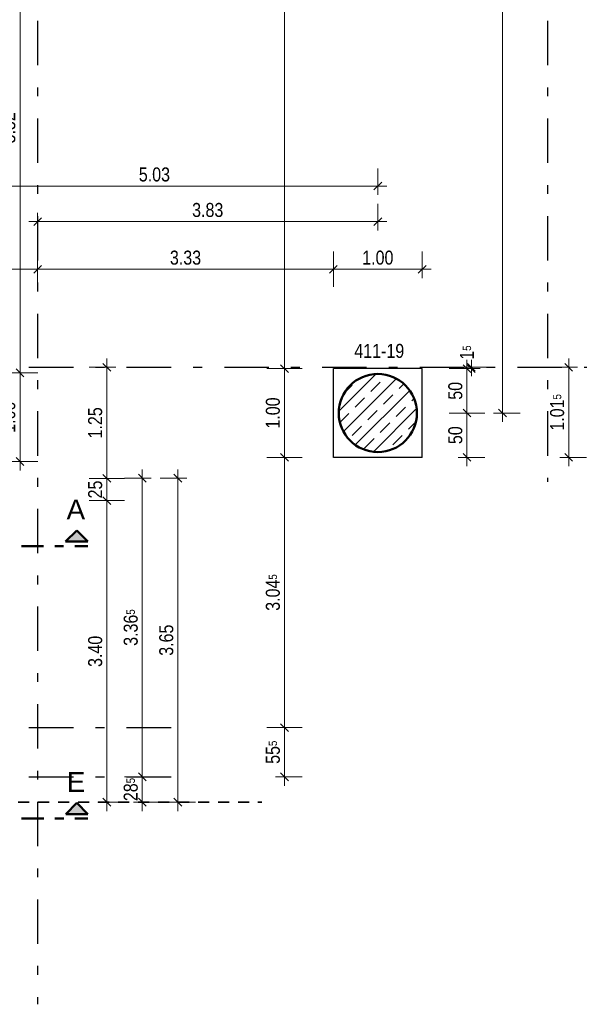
# Model space of a CAD drawing. Header units: millimetres. Extents: x -50 to 85, y 0 to 206.
# Tile 103 of 152: x 47.67 to 54.06, y 16.43 to 27.53. Entities that reach past the tile are written whole.
import ezdxf

# ---------------------------------------------------------------- set-up
doc = ezdxf.new("R2010")
doc.units = ezdxf.units.MM
for name, pattern in [('DASHDOT', [1, 0.5, -0.25, 0, -0.25]), ('DASHDOTX2', [2, 1, -0.5, 0, -0.5]), ('HIDDEN', [0.375, 0.25, -0.125])]:
    doc.linetypes.add(name, pattern=pattern)
doc.layers.add('Achsen', color=7, linetype='Continuous', lineweight=20)
doc.layers.add('Schraffuren', color=7, linetype='Continuous', lineweight=20)
doc.styles.add('Arial', font='arial.ttf')
doc.styles.add('Arial Narrow', font='ARIALN.TTF')
doc.dimstyles.new('Arch_Strakon_dimstyle', dxfattribs={"dimtxt": 15.75, "dimasz": 1, "dimexe": 1.25, "dimexo": 0.0625, "dimgap": 1, "dimtad": 0, "dimdec": 5, "dimzin": 12, "dimdsep": 46, "dimtxsty": 'Arial Narrow', "dimblk": 'Arrowhead_Tick', "dimsah": 1, "dimcen": 0, "dimse1": 1, "dimse2": 1, "dimclrd": 6, "dimclrt": 2, "dimazin": 0, "dimtfac": 1, "dimtdec": 4, "dimtmove": 0, "dimatfit": 3, "dimldrblk": 'NONE', "dimfxl": 1, "dimtvp": 1, "dimtolj": 1, "dimtzin": 0, "dimlwd": 13, "dimarcsym": 2})

# ---------------------------------------------------------------- blocks, each defined once
blk = doc.blocks.new('Arrowhead_Tick')
at = {"color": 0, "linetype": 'Continuous', "lineweight": -2}
for p, q in [((0, 20), (0, -10)), ((-1, 0), (0, 0)), ((10, 0), (0, 0))]:
    blk.add_line(p, q, dxfattribs=at)
at = {"color": 2, "linetype": 'Continuous', "lineweight": 35}
blk.add_line((4.4, 4.4), (-4.4, -4.4), dxfattribs=at)
blk = doc.blocks.new('*D15')
at = {"color": 6, "linetype": 'Continuous', "lineweight": 13}
blk.add_line((48.646, 18.718), (48.646, 22.096), dxfattribs=at)
at = {"layer": 'Defpoints', "color": 0}
for p in [(46.418, 22.106), (48.646, 22.106), (46.417, 18.708)]:
    blk.add_point(p, dxfattribs=at)
at = {"color": 6, "lineweight": 13, "xscale": 0.01, "yscale": 0.01, "zscale": 0.01}
for p, rotation in [((48.646, 22.106), 90.00000000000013), ((48.646, 18.708), 270.0000000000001)]:
    blk.add_blockref('Arrowhead_Tick', p, dxfattribs=dict(at, rotation=rotation))
at = {"color": 2, "lineweight": -2, "insert": (48.516, 20.407), "char_height": 0.1575, "attachment_point": 5, "rotation": 90, "style": 'Arial Narrow'}
blk.add_mtext('\\A1;3.40', dxfattribs=at)
blk = doc.blocks.new('_None')
blk = doc.blocks.new('*D16')
at = {"color": 6, "linetype": 'Continuous', "lineweight": 13}
blk.add_line((48.646, 22.116), (48.646, 22.346), dxfattribs=at)
at = {"layer": 'Defpoints', "color": 0}
for p in [(46.667, 22.356), (48.646, 22.356), (46.418, 22.106)]:
    blk.add_point(p, dxfattribs=at)
at = {"color": 6, "lineweight": 13, "xscale": 0.01, "yscale": 0.01, "zscale": 0.01}
for p, rotation in [((48.646, 22.356), 90), ((48.646, 22.106), 270)]:
    blk.add_blockref('Arrowhead_Tick', p, dxfattribs=dict(at, rotation=rotation))
at = {"color": 2, "lineweight": -2, "insert": (48.516, 22.231), "char_height": 0.1575, "attachment_point": 5, "rotation": 90, "style": 'Arial Narrow'}
blk.add_mtext('\\A1;25', dxfattribs=at)
blk = doc.blocks.new('*D17')
at = {"color": 6, "linetype": 'Continuous', "lineweight": 13}
blk.add_line((48.646, 22.366), (48.646, 23.598), dxfattribs=at)
at = {"layer": 'Defpoints', "color": 0}
for p in [(48.646, 23.608), (54.048, 23.608), (46.667, 22.356)]:
    blk.add_point(p, dxfattribs=at)
at = {"color": 6, "lineweight": 13, "xscale": 0.01, "yscale": 0.01, "zscale": 0.01}
for p, rotation in [((48.646, 23.608), 90.00000000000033), ((48.646, 22.356), 270.0000000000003)]:
    blk.add_blockref('Arrowhead_Tick', p, dxfattribs=dict(at, rotation=rotation))
at = {"color": 2, "lineweight": -2, "insert": (48.516, 22.982), "char_height": 0.1575, "attachment_point": 5, "rotation": 90, "style": 'Arial Narrow'}
blk.add_mtext('\\A1;1.25', dxfattribs=at)
blk = doc.blocks.new('*D23')
at = {"color": 6, "linetype": 'Continuous', "lineweight": 13}
blk.add_line((44.246, 22.366), (44.246, 23.598), dxfattribs=at)
at = {"layer": 'Defpoints', "color": 0}
for p in [(44.246, 23.608), (54.048, 23.608), (46.667, 22.356)]:
    blk.add_point(p, dxfattribs=at)
at = {"color": 6, "lineweight": 13, "xscale": 0.01, "yscale": 0.01, "zscale": 0.01}
for p, rotation in [((44.246, 23.608), 90.00000000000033), ((44.246, 22.356), 270.0000000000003)]:
    blk.add_blockref('Arrowhead_Tick', p, dxfattribs=dict(at, rotation=rotation))
at = {"color": 2, "lineweight": -2, "insert": (44.116, 22.982), "char_height": 0.1575, "attachment_point": 5, "rotation": 90, "style": 'Arial Narrow'}
blk.add_mtext('\\A1;1.25', dxfattribs=at)
blk = doc.blocks.new('*D103')
at = {"color": 6, "linetype": 'Continuous', "lineweight": 13}
blk.add_line((49.046, 18.718), (49.046, 18.983), dxfattribs=at)
at = {"layer": 'Defpoints', "color": 0}
for p in [(49.046, 18.993), (49.444, 18.993), (46.667, 18.708)]:
    blk.add_point(p, dxfattribs=at)
at = {"color": 6, "lineweight": 13, "xscale": 0.01, "yscale": 0.01, "zscale": 0.01}
for p, rotation in [((49.046, 18.993), 90), ((49.046, 18.708), 270)]:
    blk.add_blockref('Arrowhead_Tick', p, dxfattribs=dict(at, rotation=rotation))
at = {"color": 2, "lineweight": 35, "insert": (48.916, 18.85), "char_height": 0.1575, "attachment_point": 5, "rotation": 90, "style": 'Arial Narrow'}
blk.add_mtext('\\A1;28{\\A1;\\H.6x;\\S5;}', dxfattribs=at)
blk = doc.blocks.new('*D104')
at = {"color": 6, "linetype": 'Continuous', "lineweight": 13}
blk.add_line((49.046, 19.003), (49.046, 22.348), dxfattribs=at)
at = {"layer": 'Defpoints', "color": 0}
for p in [(46.667, 22.358), (49.046, 22.358), (49.444, 18.993)]:
    blk.add_point(p, dxfattribs=at)
at = {"color": 6, "lineweight": 13, "xscale": 0.01, "yscale": 0.01, "zscale": 0.01}
for p, rotation in [((49.046, 22.358), 90), ((49.046, 18.993), 270)]:
    blk.add_blockref('Arrowhead_Tick', p, dxfattribs=dict(at, rotation=rotation))
at = {"color": 2, "lineweight": 35, "insert": (48.916, 20.675), "char_height": 0.1575, "attachment_point": 5, "rotation": 90, "style": 'Arial Narrow'}
blk.add_mtext('\\A1;3.36{\\A1;\\H.6x;\\S5;}', dxfattribs=at)
blk = doc.blocks.new('*D105')
at = {"color": 6, "linetype": 'Continuous', "lineweight": 13}
blk.add_line((49.446, 18.718), (49.446, 22.348), dxfattribs=at)
at = {"layer": 'Defpoints', "color": 0}
for p in [(46.667, 22.358), (49.446, 22.358), (46.667, 18.708)]:
    blk.add_point(p, dxfattribs=at)
at = {"color": 6, "lineweight": 13, "xscale": 0.01, "yscale": 0.01, "zscale": 0.01}
for p, rotation in [((49.446, 22.358), 90.00000000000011), ((49.446, 18.708), 270.0000000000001)]:
    blk.add_blockref('Arrowhead_Tick', p, dxfattribs=dict(at, rotation=rotation))
at = {"color": 2, "lineweight": 35, "insert": (49.316, 20.533), "char_height": 0.1575, "attachment_point": 5, "rotation": 90, "style": 'Arial Narrow'}
blk.add_mtext('\\A1;3.65', dxfattribs=at)
blk = doc.blocks.new('*D184')
at = {"color": 6, "linetype": 'Continuous', "lineweight": 13}
blk.add_line((50.646, 22.603), (50.646, 23.583), dxfattribs=at)
at = {"layer": 'Defpoints', "color": 0}
for p in [(50.646, 23.593), (52.197, 23.593), (52.197, 22.593)]:
    blk.add_point(p, dxfattribs=at)
at = {"color": 6, "lineweight": 13, "xscale": 0.01, "yscale": 0.01, "zscale": 0.01}
for p, rotation in [((50.646, 23.593), 90), ((50.646, 22.593), 270)]:
    blk.add_blockref('Arrowhead_Tick', p, dxfattribs=dict(at, rotation=rotation))
at = {"color": 2, "lineweight": 35, "insert": (50.516, 23.093), "char_height": 0.1575, "attachment_point": 5, "rotation": 90, "style": 'Arial Narrow'}
blk.add_mtext('\\A1;1.00', dxfattribs=at)
blk = doc.blocks.new('*D185')
at = {"color": 6, "linetype": 'Continuous', "lineweight": 13}
blk.add_line((50.646, 23.603), (50.646, 33.453), dxfattribs=at)
at = {"layer": 'Defpoints', "color": 0}
for p in [(50.646, 33.463), (52.197, 33.463), (52.197, 23.593)]:
    blk.add_point(p, dxfattribs=at)
at = {"color": 6, "lineweight": 13, "xscale": 0.01, "yscale": 0.01, "zscale": 0.01}
for p, rotation in [((50.646, 33.463), 90), ((50.646, 23.593), 270)]:
    blk.add_blockref('Arrowhead_Tick', p, dxfattribs=dict(at, rotation=rotation))
at = {"color": 2, "lineweight": 35, "insert": (50.516, 28.528), "char_height": 0.1575, "attachment_point": 5, "rotation": 90, "style": 'Arial Narrow'}
blk.add_mtext('\\A1;9.87', dxfattribs=at)
blk = doc.blocks.new('*D188')
at = {"color": 6, "linetype": 'Continuous', "lineweight": 13}
blk.add_line((53.846, 22.603), (53.846, 23.598), dxfattribs=at)
at = {"layer": 'Defpoints', "color": 0}
for p in [(53.846, 23.608), (54.048, 23.608), (52.197, 22.593)]:
    blk.add_point(p, dxfattribs=at)
at = {"color": 6, "lineweight": 13, "xscale": 0.01, "yscale": 0.01, "zscale": 0.01}
for p, rotation in [((53.846, 23.608), 90), ((53.846, 22.593), 270)]:
    blk.add_blockref('Arrowhead_Tick', p, dxfattribs=dict(at, rotation=rotation))
at = {"color": 2, "lineweight": 35, "insert": (53.716, 23.1), "char_height": 0.1575, "attachment_point": 5, "rotation": 90, "style": 'Arial Narrow'}
blk.add_mtext('\\A1;1.01{\\A1;\\H.6x;\\S5;}', dxfattribs=at)
blk = doc.blocks.new('*D189')
at = {"color": 6, "linetype": 'Continuous', "lineweight": 13}
blk.add_line((47.087, 24.713), (47.857, 24.713), dxfattribs=at)
at = {"layer": 'Defpoints', "color": 0}
for p in [(47.867, 38.512), (47.867, 24.713), (47.077, 16.43)]:
    blk.add_point(p, dxfattribs=at)
at = {"color": 6, "lineweight": 13, "xscale": 0.01, "yscale": 0.01, "zscale": 0.01}
blk.add_blockref('Arrowhead_Tick', (47.867, 24.713), dxfattribs=at)
at = {"color": 6, "lineweight": 13, "xscale": 0.01, "yscale": 0.01, "zscale": 0.01, "rotation": 180.0000000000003}
blk.add_blockref('Arrowhead_Tick', (47.077, 24.713), dxfattribs=at)
at = {"color": 2, "lineweight": 35, "insert": (47.472, 24.843), "char_height": 0.1575, "attachment_point": 5, "style": 'Arial Narrow'}
blk.add_mtext('\\A1;79', dxfattribs=at)
blk = doc.blocks.new('*D190')
at = {"color": 6, "linetype": 'Continuous', "lineweight": 13}
blk.add_line((51.207, 24.713), (52.187, 24.713), dxfattribs=at)
at = {"layer": 'Defpoints', "color": 0}
for p in [(52.197, 24.713), (52.197, 23.593), (51.197, 22.593)]:
    blk.add_point(p, dxfattribs=at)
at = {"color": 6, "lineweight": 13, "xscale": 0.01, "yscale": 0.01, "zscale": 0.01}
blk.add_blockref('Arrowhead_Tick', (52.197, 24.713), dxfattribs=at)
at = {"color": 6, "lineweight": 13, "xscale": 0.01, "yscale": 0.01, "zscale": 0.01, "rotation": 180}
blk.add_blockref('Arrowhead_Tick', (51.197, 24.713), dxfattribs=at)
at = {"color": 2, "lineweight": 35, "insert": (51.697, 24.843), "char_height": 0.1575, "attachment_point": 5, "style": 'Arial Narrow'}
blk.add_mtext('\\A1;1.00', dxfattribs=at)
blk = doc.blocks.new('*D191')
at = {"color": 6, "linetype": 'Continuous', "lineweight": 13}
blk.add_line((47.877, 24.713), (51.187, 24.713), dxfattribs=at)
at = {"layer": 'Defpoints', "color": 0}
for p in [(47.867, 38.512), (51.197, 24.713), (51.197, 22.593)]:
    blk.add_point(p, dxfattribs=at)
at = {"color": 6, "lineweight": 13, "xscale": 0.01, "yscale": 0.01, "zscale": 0.01}
blk.add_blockref('Arrowhead_Tick', (51.197, 24.713), dxfattribs=at)
at = {"color": 6, "lineweight": 13, "xscale": 0.01, "yscale": 0.01, "zscale": 0.01, "rotation": 180}
blk.add_blockref('Arrowhead_Tick', (47.867, 24.713), dxfattribs=at)
at = {"color": 2, "lineweight": 35, "insert": (49.532, 24.843), "char_height": 0.1575, "attachment_point": 5, "style": 'Arial Narrow'}
blk.add_mtext('\\A1;3.33', dxfattribs=at)
blk = doc.blocks.new('*D192')
at = {"color": 6, "linetype": 'Continuous', "lineweight": 13}
blk.add_line((50.646, 19.003), (50.646, 19.538), dxfattribs=at)
at = {"layer": 'Defpoints', "color": 0}
for p in [(49.444, 19.548), (50.646, 19.548), (49.444, 18.993)]:
    blk.add_point(p, dxfattribs=at)
at = {"color": 6, "lineweight": 13, "xscale": 0.01, "yscale": 0.01, "zscale": 0.01}
for p, rotation in [((50.646, 19.548), 90), ((50.646, 18.993), 270)]:
    blk.add_blockref('Arrowhead_Tick', p, dxfattribs=dict(at, rotation=rotation))
at = {"color": 2, "lineweight": 35, "insert": (50.516, 19.27), "char_height": 0.1575, "attachment_point": 5, "rotation": 90, "style": 'Arial Narrow'}
blk.add_mtext('\\A1;55{\\A1;\\H.6x;\\S5;}', dxfattribs=at)
blk = doc.blocks.new('*D193')
at = {"color": 6, "linetype": 'Continuous', "lineweight": 13}
blk.add_line((50.646, 19.558), (50.646, 22.583), dxfattribs=at)
at = {"layer": 'Defpoints', "color": 0}
for p in [(50.646, 22.593), (52.197, 22.593), (49.444, 19.548)]:
    blk.add_point(p, dxfattribs=at)
at = {"color": 6, "lineweight": 13, "xscale": 0.01, "yscale": 0.01, "zscale": 0.01}
for p, rotation in [((50.646, 22.593), 90), ((50.646, 19.548), 270)]:
    blk.add_blockref('Arrowhead_Tick', p, dxfattribs=dict(at, rotation=rotation))
at = {"color": 2, "lineweight": 35, "insert": (50.516, 21.07), "char_height": 0.1575, "attachment_point": 5, "rotation": 90, "style": 'Arial Narrow'}
blk.add_mtext('\\A1;3.04{\\A1;\\H.6x;\\S5;}', dxfattribs=at)
blk = doc.blocks.new('*D316')
at = {"color": 6, "linetype": 'Continuous', "lineweight": 13}
blk.add_line((47.669, 22.556), (47.669, 23.536), dxfattribs=at)
at = {"layer": 'Defpoints', "color": 0}
for p in [(47.042, 23.546), (47.669, 23.546), (47.042, 22.546)]:
    blk.add_point(p, dxfattribs=at)
at = {"color": 6, "lineweight": 13, "xscale": 0.01, "yscale": 0.01, "zscale": 0.01}
for p, rotation in [((47.669, 23.546), 90), ((47.669, 22.546), 270)]:
    blk.add_blockref('Arrowhead_Tick', p, dxfattribs=dict(at, rotation=rotation))
at = {"color": 2, "lineweight": 35, "insert": (47.538, 23.046), "char_height": 0.1575, "attachment_point": 5, "rotation": 90, "style": 'Arial Narrow'}
blk.add_mtext('\\A1;1.00', dxfattribs=at)
blk = doc.blocks.new('*D317')
at = {"color": 6, "linetype": 'Continuous', "lineweight": 13}
blk.add_line((47.669, 23.556), (47.669, 29.058), dxfattribs=at)
at = {"layer": 'Defpoints', "color": 0}
for p in [(47.042, 29.068), (47.669, 29.068), (47.042, 23.546)]:
    blk.add_point(p, dxfattribs=at)
at = {"color": 6, "lineweight": 13, "xscale": 0.01, "yscale": 0.01, "zscale": 0.01}
for p, rotation in [((47.669, 29.068), 90), ((47.669, 23.546), 270)]:
    blk.add_blockref('Arrowhead_Tick', p, dxfattribs=dict(at, rotation=rotation))
at = {"color": 2, "lineweight": 35, "insert": (47.538, 26.307), "char_height": 0.1575, "attachment_point": 5, "rotation": 90, "style": 'Arial Narrow'}
blk.add_mtext('\\A1;5.52', dxfattribs=at)
blk = doc.blocks.new('*D348')
at = {"color": 6, "linetype": 'Continuous', "lineweight": 13}
blk.add_line((47.877, 25.25), (51.687, 25.25), dxfattribs=at)
at = {"layer": 'Defpoints', "color": 0}
for p in [(51.697, 25.25), (47.867, 23.608), (51.697, 23.093)]:
    blk.add_point(p, dxfattribs=at)
at = {"color": 6, "lineweight": 13, "xscale": 0.01, "yscale": 0.01, "zscale": 0.01}
blk.add_blockref('Arrowhead_Tick', (51.697, 25.25), dxfattribs=at)
at = {"color": 6, "lineweight": 13, "xscale": 0.01, "yscale": 0.01, "zscale": 0.01, "rotation": 180}
blk.add_blockref('Arrowhead_Tick', (47.867, 25.25), dxfattribs=at)
at = {"color": 2, "lineweight": 35, "insert": (49.782, 25.38), "char_height": 0.1575, "attachment_point": 5, "style": 'Arial Narrow'}
blk.add_mtext('\\A1;3.83', dxfattribs=at)
blk = doc.blocks.new('*D357')
at = {"color": 6, "linetype": 'Continuous', "lineweight": 13}
blk.add_line((46.677, 25.65), (51.687, 25.65), dxfattribs=at)
at = {"layer": 'Defpoints', "color": 0}
for p in [(51.697, 25.65), (51.697, 23.093), (46.667, 22.356)]:
    blk.add_point(p, dxfattribs=at)
at = {"color": 6, "lineweight": 13, "xscale": 0.01, "yscale": 0.01, "zscale": 0.01, "rotation": 180}
blk.add_blockref('Arrowhead_Tick', (46.667, 25.65), dxfattribs=at)
at = {"color": 6, "lineweight": 13, "xscale": 0.01, "yscale": 0.01, "zscale": 0.01}
blk.add_blockref('Arrowhead_Tick', (51.697, 25.65), dxfattribs=at)
at = {"color": 2, "lineweight": 35, "insert": (49.182, 25.78), "char_height": 0.1575, "attachment_point": 5, "style": 'Arial Narrow'}
blk.add_mtext('\\A1;5.03', dxfattribs=at)
blk = doc.blocks.new('*D358')
at = {"color": 6, "linetype": 'Continuous', "lineweight": 13}
blk.add_line((67.586, 21.306), (67.586, 23.106), dxfattribs=at)
at = {"layer": 'Defpoints', "color": 0}
for p in [(42.254, 23.116), (67.586, 23.116), (41.517, 21.296)]:
    blk.add_point(p, dxfattribs=at)
at = {"color": 6, "lineweight": 13, "xscale": 0.01, "yscale": 0.01, "zscale": 0.01}
for p, rotation in [((67.586, 23.116), 90), ((67.586, 21.296), 270)]:
    blk.add_blockref('Arrowhead_Tick', p, dxfattribs=dict(at, rotation=rotation))
at = {"color": 2, "lineweight": 35, "insert": (67.456, 22.206), "char_height": 0.1575, "attachment_point": 5, "rotation": 90, "style": 'Arial Narrow'}
blk.add_mtext('\\A1;1.82', dxfattribs=at)
blk = doc.blocks.new('*D372')
at = {"color": 6, "linetype": 'Continuous', "lineweight": 13}
blk.add_line((53.1, 23.103), (53.1, 33.953), dxfattribs=at)
at = {"layer": 'Defpoints', "color": 0}
for p in [(51.697, 33.963), (53.1, 33.963), (51.697, 23.093)]:
    blk.add_point(p, dxfattribs=at)
at = {"color": 6, "lineweight": 13, "xscale": 0.01, "yscale": 0.01, "zscale": 0.01}
for p, rotation in [((53.1, 33.963), 90), ((53.1, 23.093), 270)]:
    blk.add_blockref('Arrowhead_Tick', p, dxfattribs=dict(at, rotation=rotation))
at = {"color": 2, "lineweight": 35, "insert": (52.97, 28.528), "char_height": 0.1575, "attachment_point": 5, "rotation": 90, "style": 'Arial Narrow'}
blk.add_mtext('\\A1;10.87', dxfattribs=at)
blk = doc.blocks.new('*D419')
at = {"color": 6, "linetype": 'Continuous', "lineweight": 13}
for p, q in [((52.75, 23.618), (52.75, 23.628)), ((52.75, 23.593), (52.75, 23.608)), ((52.75, 23.583), (52.75, 23.573))]:
    blk.add_line(p, q, dxfattribs=at)
at = {"layer": 'Defpoints', "color": 0}
for p in [(52.197, 23.593), (52.75, 23.608), (54.048, 23.608)]:
    blk.add_point(p, dxfattribs=at)
at = {"color": 6, "lineweight": 13, "xscale": 0.01, "yscale": 0.01, "zscale": 0.01}
for p, rotation in [((52.75, 23.593), 90), ((52.75, 23.608), 270)]:
    blk.add_blockref('Arrowhead_Tick', p, dxfattribs=dict(at, rotation=rotation))
at = {"color": 2, "lineweight": 35, "insert": (52.7, 23.774), "char_height": 0.1575, "attachment_point": 5, "rotation": 90, "style": 'Arial Narrow'}
blk.add_mtext('\\A1;1{\\A1;\\H.6x;\\S5;}', dxfattribs=at)
blk = doc.blocks.new('*D420')
at = {"color": 6, "linetype": 'Continuous', "lineweight": 13}
blk.add_line((52.7, 23.103), (52.7, 23.583), dxfattribs=at)
at = {"layer": 'Defpoints', "color": 0}
for p in [(52.197, 23.593), (52.7, 23.593), (51.697, 23.093)]:
    blk.add_point(p, dxfattribs=at)
at = {"color": 6, "lineweight": 13, "xscale": 0.01, "yscale": 0.01, "zscale": 0.01}
for p, rotation in [((52.7, 23.593), 90), ((52.7, 23.093), 270)]:
    blk.add_blockref('Arrowhead_Tick', p, dxfattribs=dict(at, rotation=rotation))
at = {"color": 2, "lineweight": 35, "insert": (52.57, 23.343), "char_height": 0.1575, "attachment_point": 5, "rotation": 90, "style": 'Arial Narrow'}
blk.add_mtext('\\A1;50', dxfattribs=at)
blk = doc.blocks.new('*D421')
at = {"color": 6, "linetype": 'Continuous', "lineweight": 13}
blk.add_line((52.7, 22.603), (52.7, 23.083), dxfattribs=at)
at = {"layer": 'Defpoints', "color": 0}
for p in [(51.697, 23.093), (52.7, 23.093), (52.197, 22.593)]:
    blk.add_point(p, dxfattribs=at)
at = {"color": 6, "lineweight": 13, "xscale": 0.01, "yscale": 0.01, "zscale": 0.01}
for p, rotation in [((52.7, 23.093), 90), ((52.7, 22.593), 270)]:
    blk.add_blockref('Arrowhead_Tick', p, dxfattribs=dict(at, rotation=rotation))
at = {"color": 2, "lineweight": 35, "insert": (52.57, 22.843), "char_height": 0.1575, "attachment_point": 5, "rotation": 90, "style": 'Arial Narrow'}
blk.add_mtext('\\A1;50', dxfattribs=at)

msp = doc.modelspace()

# ---------------------------------------------------------------- hatches: boundary and pattern name
at = {"lineweight": 35, "true_color": 0x0000ff}
for points in [[(48.3078717, 21.7690097), (48.1828717, 21.6440097), (48.4328717, 21.6440097)], [(48.3090385, 18.6989334), (48.1840385, 18.5739334), (48.4340385, 18.5739334)]]:
    msp.add_hatch(color=5, dxfattribs=at).paths.add_polyline_path(points)
at = {"layer": 'Schraffuren', "lineweight": 13}
h = msp.add_hatch(dxfattribs=at)
h.set_pattern_fill('bB', color=6, scale=0.01, angle=45, style=0, pattern_type=2)
h.set_pattern_definition([(45, (0, 0), (-0.14142136, 0.14142136), [0.15, -0.1]), (45, (-0.07071, 0.07071), (-0.14142136, 0.14142136), [])])
h.paths.add_polyline_path([(52.13688, 23.0929444), (52.13684, 23.0988768), (52.13672, 23.1048082), (52.1365201, 23.1107374), (52.1362402, 23.1166633), (52.1358805, 23.122585), (52.1354409, 23.1285013), (52.1349217, 23.1344111), (52.1343227, 23.1403133), (52.1336443, 23.146207), (52.1328865, 23.152091), (52.1320494, 23.1579642), (52.1311332, 23.1638256), (52.130138, 23.1696741), (52.1290641, 23.1755087), (52.1279116, 23.1813282), (52.1266808, 23.1871317), (52.1253718, 23.1929181), (52.1239849, 23.1986863), (52.1225204, 23.2044353), (52.1209785, 23.210164), (52.1193595, 23.2158713), (52.1176637, 23.2215564), (52.1158914, 23.2272181), (52.1140429, 23.2328553), (52.1121186, 23.2384671), (52.1101188, 23.2440525), (52.1080439, 23.2496104), (52.1058942, 23.2551398), (52.1036702, 23.2606397), (52.1013722, 23.2661091), (52.0990007, 23.2715471), (52.0965561, 23.2769526), (52.0940388, 23.2823246), (52.0914493, 23.2876622), (52.0887881, 23.2929644), (52.0860556, 23.2982303), (52.0832524, 23.3034588), (52.080379, 23.3086491), (52.0774358, 23.3138001), (52.0744235, 23.318911), (52.0713425, 23.3239808), (52.0681934, 23.3290086), (52.0649768, 23.3339935), (52.0616934, 23.3389346), (52.0583436, 23.3438309), (52.054928, 23.3486817), (52.0514474, 23.3534859), (52.0479024, 23.3582428), (52.0442935, 23.3629515), (52.0406215, 23.3676111), (52.0368869, 23.3722207), (52.0330906, 23.3767796), (52.0292331, 23.3812868), (52.0253153, 23.3857417), (52.0213377, 23.3901433), (52.0173011, 23.3944909), (52.0132063, 23.3987837), (52.0090539, 23.4030208), (52.0048449, 23.4072016), (52.0005798, 23.4113253), (51.9962595, 23.4153911), (51.9918848, 23.4193983), (51.9874565, 23.4233461), (51.9829753, 23.4272338), (51.9784421, 23.4310608), (51.9738578, 23.4348264), (51.9692231, 23.4385297), (51.9645388, 23.4421703), (51.959806, 23.4457473), (51.9550253, 23.4492602), (51.9501977, 23.4527084), (51.945324, 23.4560911), (51.9404052, 23.4594078), (51.9354421, 23.4626579), (51.9304356, 23.4658408), (51.9253867, 23.4689559), (51.9202962, 23.4720026), (51.9151652, 23.4749805), (51.9099944, 23.4778888), (51.9047849, 23.4807272), (51.8995376, 23.4834951), (51.8942534, 23.486192), (51.8889334, 23.4888174), (51.8835785, 23.4913709), (51.8781896, 23.4938519), (51.8727677, 23.49626), (51.8673139, 23.4985948), (51.8618291, 23.5008559), (51.8563143, 23.5030428), (51.8507705, 23.5051551), (51.8451988, 23.5071925), (51.8396001, 23.5091546), (51.8339754, 23.5110411), (51.8283258, 23.5128515), (51.8226523, 23.5145856), (51.816956, 23.516243), (51.8112378, 23.5178235), (51.8054989, 23.5193267), (51.7997401, 23.5207525), (51.7939627, 23.5221004), (51.7881677, 23.5233704), (51.782356, 23.5245621), (51.7765288, 23.5256753), (51.7706872, 23.5267099), (51.7648321, 23.5276656), (51.7589646, 23.5285422), (51.7530859, 23.5293397), (51.7471969, 23.5300579), (51.7412988, 23.5306965), (51.7353927, 23.5312556), (51.7294795, 23.5317351), (51.7235604, 23.5321347), (51.7176364, 23.5324545), (51.7117087, 23.5326944), (51.7057783, 23.5328544), (51.6998463, 23.5329344), (51.6939137, 23.5329344), (51.6879816, 23.5328544), (51.6820512, 23.5326944), (51.6761235, 23.5324545), (51.6701996, 23.5321347), (51.6642805, 23.5317351), (51.6583673, 23.5312556), (51.6524611, 23.5306965), (51.646563, 23.5300579), (51.6406741, 23.5293397), (51.6347953, 23.5285422), (51.6289279, 23.5276656), (51.6230728, 23.5267099), (51.6172311, 23.5256753), (51.6114039, 23.5245621), (51.6055923, 23.5233704), (51.5997972, 23.5221004), (51.5940198, 23.5207525), (51.5882611, 23.5193267), (51.5825221, 23.5178235), (51.576804, 23.516243), (51.5711076, 23.5145856), (51.5654341, 23.5128515), (51.5597845, 23.5110411), (51.5541599, 23.5091546), (51.5485612, 23.5071925), (51.5429894, 23.5051551), (51.5374456, 23.5030428), (51.5319308, 23.5008559), (51.526446, 23.4985948), (51.5209922, 23.49626), (51.5155704, 23.4938519), (51.5101815, 23.4913709), (51.5048265, 23.4888174), (51.4995065, 23.486192), (51.4942224, 23.4834951), (51.4889751, 23.4807272), (51.4837656, 23.4778888), (51.4785948, 23.4749805), (51.4734637, 23.4720026), (51.4683732, 23.4689559), (51.4633243, 23.4658408), (51.4583178, 23.4626579), (51.4533547, 23.4594078), (51.4484359, 23.4560911), (51.4435623, 23.4527084), (51.4387347, 23.4492602), (51.433954, 23.4457473), (51.4292211, 23.4421703), (51.4245369, 23.4385297), (51.4199022, 23.4348264), (51.4153178, 23.4310608), (51.4107846, 23.4272338), (51.4063035, 23.4233461), (51.4018751, 23.4193983), (51.3975004, 23.4153911), (51.3931802, 23.4113253), (51.3889151, 23.4072016), (51.384706, 23.4030208), (51.3805537, 23.3987837), (51.3764589, 23.3944909), (51.3724223, 23.3901433), (51.3684447, 23.3857417), (51.3645268, 23.3812868), (51.3606694, 23.3767796), (51.356873, 23.3722207), (51.3531385, 23.3676111), (51.3494665, 23.3629515), (51.3458576, 23.3582428), (51.3423125, 23.3534859), (51.3388319, 23.3486817), (51.3354164, 23.3438309), (51.3320666, 23.3389346), (51.3287831, 23.3339935), (51.3255665, 23.3290086), (51.3224175, 23.3239808), (51.3193365, 23.318911), (51.3163241, 23.3138001), (51.313381, 23.3086491), (51.3105075, 23.3034588), (51.3077043, 23.2982303), (51.3049719, 23.2929644), (51.3023106, 23.2876622), (51.2997212, 23.2823246), (51.2972039, 23.2769526), (51.2947593, 23.2715471), (51.2923877, 23.2661091), (51.2900898, 23.2606397), (51.2878657, 23.2551398), (51.2857161, 23.2496104), (51.2836411, 23.2440525), (51.2816413, 23.2384671), (51.279717, 23.2328553), (51.2778685, 23.2272181), (51.2760962, 23.2215564), (51.2744004, 23.2158713), (51.2727814, 23.210164), (51.2712395, 23.2044353), (51.269775, 23.1986863), (51.2683881, 23.1929181), (51.2670792, 23.1871317), (51.2658483, 23.1813282), (51.2646958, 23.1755087), (51.2636219, 23.1696741), (51.2626268, 23.1638256), (51.2617106, 23.1579642), (51.2608735, 23.152091), (51.2601156, 23.146207), (51.2594372, 23.1403133), (51.2588383, 23.1344111), (51.258319, 23.1285013), (51.2578795, 23.122585), (51.2575197, 23.1166633), (51.2572399, 23.1107374), (51.2570399, 23.1048082), (51.25692, 23.0988768), (51.25688, 23.0929444), (51.25692, 23.0870119), (51.2570399, 23.0810806), (51.2572399, 23.0751513), (51.2575197, 23.0692254), (51.2578795, 23.0633037), (51.258319, 23.0573874), (51.2588383, 23.0514776), (51.2594372, 23.0455754), (51.2601156, 23.0396817), (51.2608735, 23.0337977), (51.2617106, 23.0279245), (51.2626268, 23.0220631), (51.2636219, 23.0162146), (51.2646958, 23.01038), (51.2658483, 23.0045605), (51.2670792, 22.998757), (51.2683881, 22.9929706), (51.269775, 22.9872024), (51.2712395, 22.9814535), (51.2727814, 22.9757248), (51.2744004, 22.9700174), (51.2760962, 22.9643323), (51.2778685, 22.9586707), (51.279717, 22.9530334), (51.2816413, 22.9474216), (51.2836411, 22.9418362), (51.2857161, 22.9362784), (51.2878657, 22.9307489), (51.2900898, 22.925249), (51.2923877, 22.9197796), (51.2947593, 22.9143416), (51.2972039, 22.9089361), (51.2997212, 22.9035641), (51.3023106, 22.8982265), (51.3049719, 22.8929243), (51.3077043, 22.8876584), (51.3105075, 22.8824299), (51.313381, 22.8772397), (51.3163241, 22.8720886), (51.3193365, 22.8669777), (51.3224175, 22.8619079), (51.3255665, 22.8568801), (51.3287831, 22.8518952), (51.3320666, 22.8469541), (51.3354164, 22.8420578), (51.3388319, 22.837207), (51.3423125, 22.8324028), (51.3458576, 22.8276459), (51.3494665, 22.8229372), (51.3531385, 22.8182777), (51.356873, 22.813668), (51.3606694, 22.8091092), (51.3645268, 22.8046019), (51.3684447, 22.800147), (51.3724223, 22.7957454), (51.3764589, 22.7913978), (51.3805537, 22.7871051), (51.384706, 22.7828679), (51.3889151, 22.7786871), (51.3931802, 22.7745634), (51.3975004, 22.7704976), (51.4018751, 22.7664905), (51.4063035, 22.7625426), (51.4107846, 22.7586549), (51.4153178, 22.7548279), (51.4199022, 22.7510624), (51.4245369, 22.747359), (51.4292211, 22.7437185), (51.433954, 22.7401414), (51.4387347, 22.7366285), (51.4435623, 22.7331804), (51.4484359, 22.7297976), (51.4533547, 22.7264809), (51.4583178, 22.7232308), (51.4633243, 22.7200479), (51.4683732, 22.7169328), (51.4734637, 22.7138861), (51.4785948, 22.7109083), (51.4837656, 22.7079999), (51.4889751, 22.7051615), (51.4942224, 22.7023936), (51.4995065, 22.6996967), (51.5048265, 22.6970713), (51.5101815, 22.6945179), (51.5155704, 22.6920369), (51.5209922, 22.6896287), (51.526446, 22.6872939), (51.5319308, 22.6850329), (51.5374456, 22.682846), (51.5429894, 22.6807336), (51.5485612, 22.6786962), (51.5541599, 22.6767341), (51.5597845, 22.6748477), (51.5654341, 22.6730372), (51.5711076, 22.6713031), (51.576804, 22.6696457), (51.5825221, 22.6680652), (51.5882611, 22.666562), (51.5940198, 22.6651362), (51.5997972, 22.6637883), (51.6055923, 22.6625183), (51.6114039, 22.6613267), (51.6172311, 22.6602134), (51.6230728, 22.6591789), (51.6289279, 22.6582232), (51.6347953, 22.6573465), (51.6406741, 22.656549), (51.646563, 22.6558309), (51.6524611, 22.6551922), (51.6583673, 22.6546331), (51.6642805, 22.6541537), (51.6701996, 22.653754), (51.6761235, 22.6534342), (51.6820512, 22.6531943), (51.6879816, 22.6530343), (51.6939137, 22.6529544), (51.6998463, 22.6529544), (51.7057783, 22.6530343), (51.7117087, 22.6531943), (51.7176364, 22.6534342), (51.7235604, 22.653754), (51.7294795, 22.6541537), (51.7353927, 22.6546331), (51.7412988, 22.6551922), (51.7471969, 22.6558309), (51.7530859, 22.656549), (51.7589646, 22.6573465), (51.7648321, 22.6582232), (51.7706872, 22.6591789), (51.7765288, 22.6602134), (51.782356, 22.6613267), (51.7881677, 22.6625183), (51.7939627, 22.6637883), (51.7997401, 22.6651362), (51.8054989, 22.666562), (51.8112378, 22.6680652), (51.816956, 22.6696457), (51.8226523, 22.6713031), (51.8283258, 22.6730372), (51.8339754, 22.6748477), (51.8396001, 22.6767341), (51.8451988, 22.6786962), (51.8507705, 22.6807336), (51.8563143, 22.682846), (51.8618291, 22.6850329), (51.8673139, 22.6872939), (51.8727677, 22.6896287), (51.8781896, 22.6920369), (51.8835785, 22.6945179), (51.8889334, 22.6970713), (51.8942534, 22.6996967), (51.8995376, 22.7023936), (51.9047849, 22.7051615), (51.9099944, 22.7079999), (51.9151652, 22.7109083), (51.9202962, 22.7138861), (51.9253867, 22.7169328), (51.9304356, 22.7200479), (51.9354421, 22.7232308), (51.9404052, 22.7264809), (51.945324, 22.7297976), (51.9501977, 22.7331804), (51.9550253, 22.7366285), (51.959806, 22.7401414), (51.9645388, 22.7437185), (51.9692231, 22.747359), (51.9738578, 22.7510624), (51.9784421, 22.7548279), (51.9829753, 22.7586549), (51.9874565, 22.7625426), (51.9918848, 22.7664905), (51.9962595, 22.7704976), (52.0005798, 22.7745634), (52.0048449, 22.7786871), (52.0090539, 22.7828679), (52.0132063, 22.7871051), (52.0173011, 22.7913978), (52.0213377, 22.7957454), (52.0253153, 22.800147), (52.0292331, 22.8046019), (52.0330906, 22.8091092), (52.0368869, 22.813668), (52.0406215, 22.8182777), (52.0442935, 22.8229372), (52.0479024, 22.8276459), (52.0514474, 22.8324028), (52.054928, 22.837207), (52.0583436, 22.8420578), (52.0616934, 22.8469541), (52.0649768, 22.8518952), (52.0681934, 22.8568801), (52.0713425, 22.8619079), (52.0744235, 22.8669777), (52.0774358, 22.8720886), (52.080379, 22.8772397), (52.0832524, 22.8824299), (52.0860556, 22.8876584), (52.0887881, 22.8929243), (52.0914493, 22.8982265), (52.0940388, 22.9035641), (52.0965561, 22.9089361), (52.0990007, 22.9143416), (52.1013722, 22.9197796), (52.1036702, 22.925249), (52.1058942, 22.9307489), (52.1080439, 22.9362784), (52.1101188, 22.9418362), (52.1121186, 22.9474216), (52.1140429, 22.9530334), (52.1158914, 22.9586707), (52.1176637, 22.9643323), (52.1193595, 22.9700174), (52.1209785, 22.9757248), (52.1225204, 22.9814535), (52.1239849, 22.9872024), (52.1253718, 22.9929706), (52.1266808, 22.998757), (52.1279116, 23.0045605), (52.1290641, 23.01038), (52.130138, 23.0162146), (52.1311332, 23.0220631), (52.1320494, 23.0279245), (52.1328865, 23.0337977), (52.1336443, 23.0396817), (52.1343227, 23.0455754), (52.1349217, 23.0514776), (52.1354409, 23.0573874), (52.1358805, 23.0633037), (52.1362402, 23.0692254), (52.1365201, 23.0751513), (52.13672, 23.0810806), (52.13684, 23.0870119)])

# ---------------------------------------------------------------- linework, layer by layer
at = {"color": 3, "linetype": 'Continuous', "lineweight": 25}
for p, q in [((52.1965329, 23.5929444), (51.1965329, 23.5929444)), ((51.1965329, 22.5929444), (51.1965329, 23.5929444)), ((52.1965329, 22.5929444), (52.1965329, 23.5929444)), ((52.1965329, 22.5929444), (51.1965329, 22.5929444))]:
    msp.add_line(p, q, dxfattribs=at)
at = {"color": 4, "linetype": 'Continuous', "lineweight": 50}
for p, q in [((48.3078717, 21.7690097), (48.1828717, 21.6440097)), ((48.4328717, 21.6440097), (48.3078717, 21.7690097)), ((48.1828717, 21.6440097), (48.4328717, 21.6440097)), ((48.3090385, 18.6989334), (48.1840385, 18.5739334)), ((48.4340385, 18.5739334), (48.3090385, 18.6989334)), ((48.1840385, 18.5739334), (48.4340385, 18.5739334))]:
    msp.add_line(p, q, dxfattribs=at)
at = {"color": 4, "linetype": 'DASHDOT', "lineweight": 50, "ltscale": 0.5}
for p, q in [((47.6849394, 21.5940097), (48.4328717, 21.5940097)), ((47.6861062, 18.5239334), (48.4340385, 18.5239334))]:
    msp.add_line(p, q, dxfattribs=at)
at = {"color": 9, "linetype": 'Continuous', "lineweight": 0}
msp.add_circle((47.8665329, 23.607962), 0.00111, dxfattribs=at)
at = {"color": 4, "linetype": 'Continuous', "lineweight": 50}
msp.add_circle((51.69688, 23.0929444), 0.44, dxfattribs=at)
at = {"layer": 'Achsen', "color": 3, "linetype": 'DASHDOTX2', "lineweight": 25, "ltscale": 0.5}
for p, q in [((47.8665329, 38.5121345), (47.8665329, 16.4300152)), ((53.6065329, 38.5121345), (53.6065329, 22.3189976)), ((3.7695329, 23.607962), (54.0482401, 23.607962)), ((3.7695329, 19.547962), (49.4444282, 19.547962)), ((3.7695329, 18.992962), (49.4444282, 18.992962))]:
    msp.add_line(p, q, dxfattribs=at)
at = {"layer": 'Achsen', "color": 2, "linetype": 'HIDDEN', "lineweight": 35, "ltscale": 0.5}
msp.add_line((46.9729705, 18.7079689), (50.3927135, 18.7079689), dxfattribs=at)

# ---------------------------------------------------------------- texts
at = {"color": 4, "lineweight": 50, "style": 'Arial'}
for s, p in [('A', (48.1928278, 21.8932199)), ('E', (48.1939945, 18.8231436))]:
    msp.add_text(s, height=0.225, dxfattribs=at).set_placement(p)
at = {"layer": 'Schraffuren', "color": 2, "lineweight": 35, "style": 'Arial Narrow'}
msp.add_text('411-19', height=0.1575, dxfattribs=at).set_placement((51.4325019, 23.7146948))

# ---------------------------------------------------------------- dimensions: what is measured, and where the dimension line sits
at = {"lineweight": 35}
for base, p1, p2, angle, text, override, picture, middle in [((47.8665329, 24.7129577), (47.0765329, 16.4300152), (47.8665329, 38.5121345), 0, '79', {"dimscale": 0.01, "dimtxt": 15.75, "dimasz": 1, "dimgap": 5, "dimtad": 1, "dimjust": 0, "dimtih": 0, "dimtoh": 0, "dimdec": 5, "dimdsep": 46, "dimtxsty": 'Arial Narrow', "dimclrd": 6, "dimclrt": 2, "dimtix": 1, "dimtofl": 255, "dimtmove": 0, "dimatfit": 2, "dimfxl": 0, "dimfxlon": 0, "dimtvp": 31.746032, "dimlwd": 13}, '*D189', (47.4715329, 24.7129577)), ((53.1, 33.9627602), (51.69688, 23.0929444), (51.69688, 33.9627602), 90, '10.87', {"dimscale": 0.01, "dimtxt": 15.75, "dimasz": 1, "dimgap": 5, "dimtad": 1, "dimjust": 0, "dimtih": 0, "dimtoh": 0, "dimdec": 5, "dimdsep": 46, "dimtxsty": 'Arial Narrow', "dimclrd": 6, "dimclrt": 2, "dimtix": 1, "dimtofl": 255, "dimtmove": 0, "dimatfit": 2, "dimfxl": 0, "dimfxlon": 0, "dimtvp": 31.746032, "dimlwd": 13}, '*D372', (53.1, 28.5278523)), ((50.6462914, 33.4627602), (52.1965329, 23.5929444), (52.1965329, 33.4627602), 90, '9.87', {"dimscale": 0.01, "dimtxt": 15.75, "dimasz": 1, "dimgap": 5, "dimtad": 1, "dimjust": 0, "dimtih": 0, "dimtoh": 0, "dimdec": 5, "dimdsep": 46, "dimtxsty": 'Arial Narrow', "dimclrd": 6, "dimclrt": 2, "dimtix": 1, "dimtofl": 255, "dimtmove": 0, "dimatfit": 2, "dimfxl": 0, "dimfxlon": 0, "dimtvp": 31.746032, "dimlwd": 13}, '*D185', (50.6462914, 28.5278523)), ((47.6688372, 29.0679558), (47.0421652, 23.5455964), (47.0421652, 29.0679558), 90, '5.52', {"dimscale": 0.01, "dimtxt": 15.75, "dimasz": 1, "dimgap": 5, "dimtad": 1, "dimjust": 0, "dimtih": 0, "dimtoh": 0, "dimdec": 5, "dimdsep": 46, "dimtxsty": 'Arial Narrow', "dimclrd": 6, "dimclrt": 2, "dimtix": 1, "dimtofl": 255, "dimtmove": 0, "dimatfit": 2, "dimfxl": 0, "dimfxlon": 0, "dimtvp": 31.746032, "dimlwd": 13}, '*D317', (47.6688372, 26.3067761)), ((52.75, 23.607962), (52.1965329, 23.5929444), (54.0482401, 23.607962), 90, '1{\\A1;\\H.6x;\\S5;}', {"dimscale": 0.01, "dimtxt": 15.75, "dimasz": 1, "dimgap": 5, "dimtad": 1, "dimjust": 4, "dimtih": 0, "dimtoh": 0, "dimdec": 5, "dimdsep": 46, "dimtxsty": 'Arial Narrow', "dimclrd": 6, "dimclrt": 2, "dimtix": 0, "dimtofl": 255, "dimtmove": 2, "dimatfit": 2, "dimfxl": 0, "dimfxlon": 0, "dimtvp": 31.746032, "dimlwd": 13}, '*D419', (52.7, 23.7735338)), ((47.6688372, 23.5455964), (47.0421652, 22.5455964), (47.0421652, 23.5455964), 90, '1.00', {"dimscale": 0.01, "dimtxt": 15.75, "dimasz": 1, "dimgap": 5, "dimtad": 1, "dimjust": 0, "dimtih": 0, "dimtoh": 0, "dimdec": 5, "dimdsep": 46, "dimtxsty": 'Arial Narrow', "dimclrd": 6, "dimclrt": 2, "dimtix": 1, "dimtofl": 255, "dimtmove": 0, "dimatfit": 2, "dimfxl": 0, "dimfxlon": 0, "dimtvp": 31.746032, "dimlwd": 13}, '*D316', (47.6688372, 23.0455964)), ((50.6462914, 23.5929444), (52.1965329, 22.5929444), (52.1965329, 23.5929444), 90, '1.00', {"dimscale": 0.01, "dimtxt": 15.75, "dimasz": 1, "dimgap": 5, "dimtad": 1, "dimjust": 0, "dimtih": 0, "dimtoh": 0, "dimdec": 5, "dimdsep": 46, "dimtxsty": 'Arial Narrow', "dimclrd": 6, "dimclrt": 2, "dimtix": 1, "dimtofl": 255, "dimtmove": 0, "dimatfit": 2, "dimfxl": 0, "dimfxlon": 0, "dimtvp": 31.746032, "dimlwd": 13}, '*D184', (50.6462914, 23.0929444)), ((52.7, 23.5929444), (51.69688, 23.0929444), (52.1965329, 23.5929444), 90, '50', {"dimscale": 0.01, "dimtxt": 15.75, "dimasz": 1, "dimgap": 5, "dimtad": 1, "dimjust": 0, "dimtih": 0, "dimtoh": 0, "dimdec": 5, "dimdsep": 46, "dimtxsty": 'Arial Narrow', "dimclrd": 6, "dimclrt": 2, "dimtix": 1, "dimtofl": 255, "dimtmove": 0, "dimatfit": 2, "dimfxl": 0, "dimfxlon": 0, "dimtvp": 31.746032, "dimlwd": 13}, '*D420', (52.7, 23.3429444)), ((53.8462914, 23.607962), (52.1965329, 22.5929444), (54.0482401, 23.607962), 90, '1.01{\\A1;\\H.6x;\\S5;}', {"dimscale": 0.01, "dimtxt": 15.75, "dimasz": 1, "dimgap": 5, "dimtad": 1, "dimjust": 0, "dimtih": 0, "dimtoh": 0, "dimdec": 5, "dimdsep": 46, "dimtxsty": 'Arial Narrow', "dimclrd": 6, "dimclrt": 2, "dimtix": 1, "dimtofl": 255, "dimtmove": 0, "dimatfit": 2, "dimfxl": 0, "dimfxlon": 0, "dimtvp": 31.746032, "dimlwd": 13}, '*D188', (53.8462914, 23.1004532)), ((67.5861533, 23.1155429), (41.5165252, 21.2955376), (42.2538383, 23.1155429), 90, '1.82', {"dimscale": 0.01, "dimtxt": 15.75, "dimasz": 1, "dimgap": 5, "dimtad": 1, "dimjust": 0, "dimtih": 0, "dimtoh": 0, "dimdec": 5, "dimdsep": 46, "dimtxsty": 'Arial Narrow', "dimclrd": 6, "dimclrt": 2, "dimtix": 1, "dimtofl": 255, "dimtmove": 0, "dimatfit": 2, "dimfxl": 0, "dimfxlon": 0, "dimtvp": 31.746032, "dimlwd": 13}, '*D358', (67.5861533, 22.2055402)), ((52.7, 23.0929444), (52.1965329, 22.5929444), (51.69688, 23.0929444), 90, '50', {"dimscale": 0.01, "dimtxt": 15.75, "dimasz": 1, "dimgap": 5, "dimtad": 1, "dimjust": 0, "dimtih": 0, "dimtoh": 0, "dimdec": 5, "dimdsep": 46, "dimtxsty": 'Arial Narrow', "dimclrd": 6, "dimclrt": 2, "dimtix": 1, "dimtofl": 255, "dimtmove": 0, "dimatfit": 2, "dimfxl": 0, "dimfxlon": 0, "dimtvp": 31.746032, "dimlwd": 13}, '*D421', (52.7, 22.8429444)), ((50.6462914, 22.5929444), (49.4444282, 19.547962), (52.1965329, 22.5929444), 90, '3.04{\\A1;\\H.6x;\\S5;}', {"dimscale": 0.01, "dimtxt": 15.75, "dimasz": 1, "dimgap": 5, "dimtad": 1, "dimjust": 0, "dimtih": 0, "dimtoh": 0, "dimdec": 5, "dimdsep": 46, "dimtxsty": 'Arial Narrow', "dimclrd": 6, "dimclrt": 2, "dimtix": 1, "dimtofl": 255, "dimtmove": 0, "dimatfit": 2, "dimfxl": 0, "dimfxlon": 0, "dimtvp": 31.746032, "dimlwd": 13}, '*D193', (50.6462914, 21.0704532)), ((49.0462914, 22.3579689), (49.4444282, 18.992962), (46.6667012, 22.3579689), 90, '3.36{\\A1;\\H.6x;\\S5;}', {"dimscale": 0.01, "dimtxt": 15.75, "dimasz": 1, "dimgap": 5, "dimtad": 1, "dimjust": 0, "dimtih": 0, "dimtoh": 0, "dimdec": 5, "dimdsep": 46, "dimtxsty": 'Arial Narrow', "dimclrd": 6, "dimclrt": 2, "dimtix": 1, "dimtofl": 255, "dimtmove": 0, "dimatfit": 2, "dimfxl": 0, "dimfxlon": 0, "dimtvp": 31.746032, "dimlwd": 13}, '*D104', (49.0462914, 20.6754654)), ((49.4462914, 22.3579689), (46.6667012, 18.7079689), (46.6667012, 22.3579689), 90, '3.65', {"dimscale": 0.01, "dimtxt": 15.75, "dimasz": 1, "dimgap": 5, "dimtad": 1, "dimjust": 0, "dimtih": 0, "dimtoh": 0, "dimdec": 5, "dimdsep": 46, "dimtxsty": 'Arial Narrow', "dimclrd": 6, "dimclrt": 2, "dimtix": 1, "dimtofl": 255, "dimtmove": 0, "dimatfit": 2, "dimfxl": 0, "dimfxlon": 0, "dimtvp": 31.746032, "dimlwd": 13}, '*D105', (49.4462914, 20.5329689)), ((50.6462914, 19.547962), (49.4444282, 18.992962), (49.4444282, 19.547962), 90, '55{\\A1;\\H.6x;\\S5;}', {"dimscale": 0.01, "dimtxt": 15.75, "dimasz": 1, "dimgap": 5, "dimtad": 1, "dimjust": 0, "dimtih": 0, "dimtoh": 0, "dimdec": 5, "dimdsep": 46, "dimtxsty": 'Arial Narrow', "dimclrd": 6, "dimclrt": 2, "dimtix": 1, "dimtofl": 255, "dimtmove": 0, "dimatfit": 2, "dimfxl": 0, "dimfxlon": 0, "dimtvp": 31.746032, "dimlwd": 13}, '*D192', (50.6462914, 19.270462)), ((49.0462914, 18.992962), (46.6667012, 18.7079689), (49.4444282, 18.992962), 90, '28{\\A1;\\H.6x;\\S5;}', {"dimscale": 0.01, "dimtxt": 15.75, "dimasz": 1, "dimgap": 5, "dimtad": 1, "dimjust": 0, "dimtih": 0, "dimtoh": 0, "dimdec": 5, "dimdsep": 46, "dimtxsty": 'Arial Narrow', "dimclrd": 6, "dimclrt": 2, "dimtix": 1, "dimtofl": 255, "dimtmove": 0, "dimatfit": 2, "dimfxl": 0, "dimfxlon": 0, "dimtvp": 31.746032, "dimlwd": 13}, '*D103', (49.0462914, 18.8504654))]:
    dim = msp.add_linear_dim(base=base, p1=p1, p2=p2, angle=angle, text=text, dimstyle='Arch_Strakon_dimstyle', override=override, dxfattribs=at)
    dim.commit()
    dim.dimension.update_dxf_attribs({"geometry": picture, "text_midpoint": middle, "dimtype": 160})
for base, p1, p2, text, picture, middle in [((51.1965329, 24.7129577), (47.8665329, 38.5121345), (51.1965329, 22.5929444), '3.33', '*D191', (49.5315329, 24.7129577)), ((51.69688, 25.65), (46.6665255, 22.3555928), (51.69688, 23.0929444), '5.03', '*D357', (49.1817028, 25.65)), ((51.69688, 25.25), (47.8665329, 23.607962), (51.69688, 23.0929444), '3.83', '*D348', (49.7817064, 25.25)), ((52.1965329, 24.7129577), (51.1965329, 22.5929444), (52.1965329, 23.5929444), '1.00', '*D190', (51.6965329, 24.7129577))]:
    dim = msp.add_linear_dim(base=base, p1=p1, p2=p2, text=text, dimstyle='Arch_Strakon_dimstyle', override={"dimscale": 0.01, "dimtxt": 15.75, "dimasz": 1, "dimgap": 5, "dimtad": 1, "dimjust": 0, "dimtih": 0, "dimtoh": 0, "dimdec": 5, "dimdsep": 46, "dimtxsty": 'Arial Narrow', "dimclrd": 6, "dimclrt": 2, "dimtix": 1, "dimtofl": 255, "dimtmove": 0, "dimatfit": 2, "dimfxl": 0, "dimfxlon": 0, "dimtvp": 31.746032, "dimlwd": 13}, dxfattribs=at)
    dim.commit()
    dim.dimension.update_dxf_attribs({"geometry": picture, "text_midpoint": middle, "dimtype": 160})
at = {"lineweight": -2}
for base, p1, p2, text, picture, middle in [((44.2462914, 23.607962), (46.6665255, 22.3555928), (54.0482401, 23.607962), '1.25', '*D23', (44.2462914, 22.9817774)), ((48.6462914, 23.607962), (46.6665255, 22.3555928), (54.0482401, 23.607962), '1.25', '*D17', (48.6462914, 22.9817774)), ((48.6462914, 22.3555928), (46.4181201, 22.1055928), (46.6665255, 22.3555928), '25', '*D16', (48.6462914, 22.2305928)), ((48.6462914, 22.1055928), (46.4167012, 18.7079689), (46.4181201, 22.1055928), '3.40', '*D15', (48.6462914, 20.4067808))]:
    dim = msp.add_linear_dim(base=base, p1=p1, p2=p2, angle=90, text=text, dimstyle='Arch_Strakon_dimstyle', override={"dimscale": 0.01, "dimtxt": 15.75, "dimasz": 1, "dimgap": 5, "dimtad": 1, "dimjust": 0, "dimtih": 0, "dimtoh": 0, "dimdec": 5, "dimdsep": 46, "dimtxsty": 'Arial Narrow', "dimclrd": 6, "dimclrt": 2, "dimtix": 1, "dimtofl": 255, "dimtmove": 0, "dimatfit": 2, "dimfxl": 0, "dimfxlon": 0, "dimtvp": 31.746032, "dimlwd": 13}, dxfattribs=at)
    dim.commit()
    dim.dimension.update_dxf_attribs({"geometry": picture, "text_midpoint": middle, "dimtype": 160})

doc.saveas('drawing.dxf')
